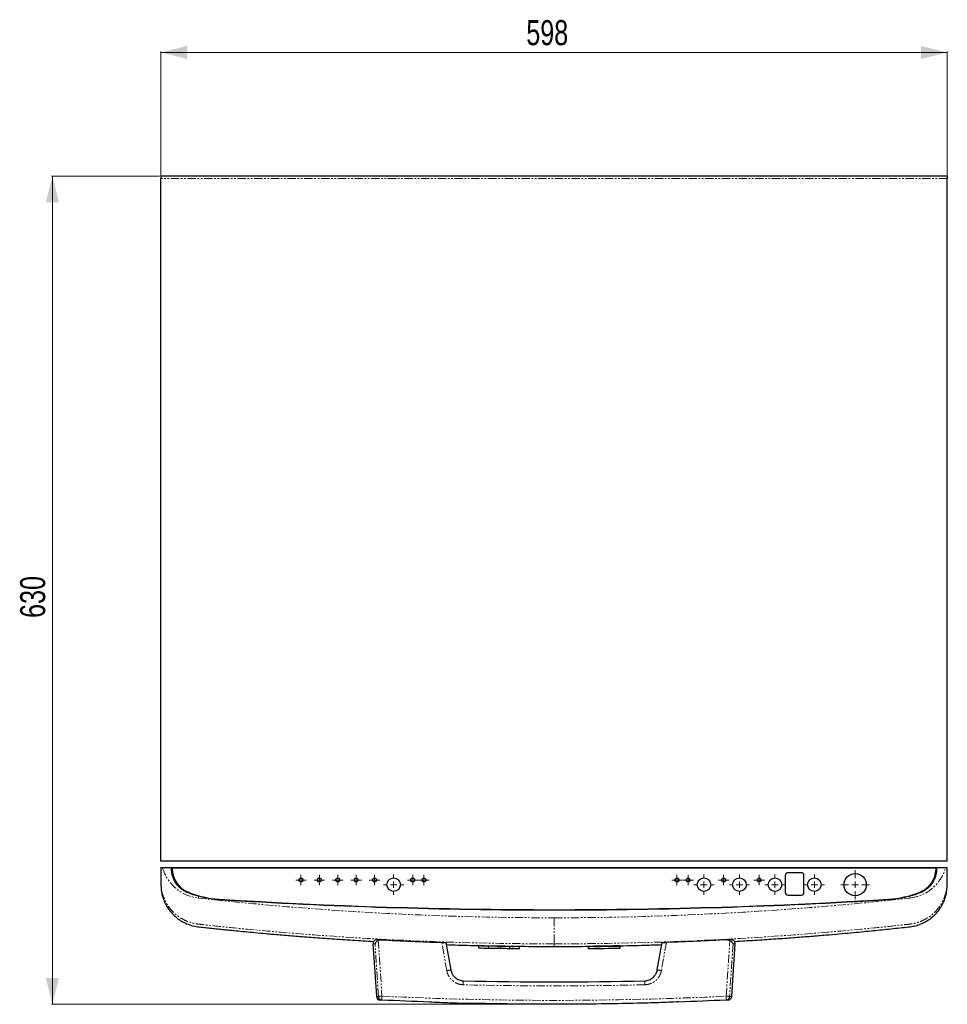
# Model space of a CAD drawing. Header units: millimetres. Extents: x 120 to 1921, y 170 to 2408.
# Tile 1 of 5: x 120 to 826, y 397 to 1146. Entities that reach past the tile are written whole.
import ezdxf

# ---------------------------------------------------------------- set-up
doc = ezdxf.new("R2010")
doc.units = ezdxf.units.MM
doc.linetypes.add('PHANTOM', pattern=[12.7, 6.35, -1.27, 1.27, -1.27, 1.27, -1.27])
doc.styles.add('SLDTEXTSTYLE0', font='TXT', dxfattribs={"width": 0.75})
doc.dimstyles.new('SLDDIMSTYLE0', dxfattribs={"dimtxt": 19.05, "dimasz": 20, "dimexe": 0, "dimexo": 0.0625, "dimgap": 4.7625, "dimtad": 1, "dimrnd": 1e-09, "dimzin": 12, "dimdsep": 46, "dimtxsty": 'SLDTEXTSTYLE0', "dimsah": 1, "dimcen": 0.09, "dimadec": 0, "dimazin": 3, "dimtfac": 1, "dimtofl": 0, "dimtmove": 0, "dimatfit": 3, "dimfxl": 1, "dimfrac": 2, "dimtolj": 1, "dimtzin": 12, "dimarcsym": 0})

# ---------------------------------------------------------------- blocks, each defined once
blk = doc.blocks.new('_D_1')
at = {"color": 7, "linetype": 'Continuous', "lineweight": 18}
for p, q in [((227.64, 1026.34), (227.64, 1121.94)), ((227.64, 1121.34), (825.64, 1121.34)), ((825.64, 1026.34), (825.64, 1121.94))]:
    blk.add_line(p, q, dxfattribs=at)
for points in [[(227.64, 1121.34), (247.64, 1116.34), (247.64, 1126.34)], [(825.64, 1121.34), (805.64, 1126.34), (805.64, 1116.34)]]:
    blk.add_solid(points, dxfattribs=at)
at = {"color": 7, "linetype": 'Continuous', "lineweight": 18, "insert": (505.53, 1145.9), "char_height": 19.05, "attachment_point": 1, "style": 'SLDTEXTSTYLE0'}
blk.add_mtext('598', dxfattribs=at)
blk = doc.blocks.new('_D_2')
at = {"color": 7, "linetype": 'Continuous', "lineweight": 18}
for p, q in [((226.64, 1027.34), (144.51, 1027.34)), ((145.11, 1027.34), (145.11, 397.34)), ((525.64, 397.34), (144.51, 397.34))]:
    blk.add_line(p, q, dxfattribs=at)
for points in [[(145.11, 1027.34), (140.11, 1007.34), (150.11, 1007.34)], [(145.11, 397.34), (150.11, 417.34), (140.11, 417.34)]]:
    blk.add_solid(points, dxfattribs=at)
at = {"color": 7, "linetype": 'Continuous', "lineweight": 18, "insert": (120.55, 691.23), "char_height": 19.05, "attachment_point": 1, "rotation": 90, "style": 'SLDTEXTSTYLE0'}
blk.add_mtext('630', dxfattribs=at)
blk = doc.blocks.new('SW_CENTERMARKSYMBOL_0')
at = {"color": 0, "linetype": 'Continuous', "lineweight": 18}
for p, q in [((0, 5), (0, 7.665)), ((-5, 0), (-7.665, 0)), ((0, 0), (-2.5, 0)), ((0, 0), (0, 2.5)), ((0, 0), (0, -2.5)), ((0, 0), (2.5, 0)), ((5, 0), (7.665, 0)), ((0, -5), (0, -7.665))]:
    blk.add_line(p, q, dxfattribs=at)
blk = doc.blocks.new('SW_CENTERMARKSYMBOL_1')
at = {"color": 0, "linetype": 'Continuous', "lineweight": 18}
for p, q in [((-2.5, 0), (-4, 0)), ((0, 0), (-2.5, 0)), ((0, 2.5), (0, 4)), ((0, 0), (0, 2.5)), ((0, 0), (0, -2.5)), ((0, 0), (2.5, 0)), ((2.5, 0), (4, 0)), ((0, -2.5), (0, -4))]:
    blk.add_line(p, q, dxfattribs=at)
blk = doc.blocks.new('SW_CENTERMARKSYMBOL_2')
at = {"color": 0, "linetype": 'Continuous', "lineweight": 18}
for p, q in [((-2.5, 0), (-4, 0)), ((0, 0), (-2.5, 0)), ((0, 2.5), (0, 4)), ((0, 0), (0, 2.5)), ((0, 0), (0, -2.5)), ((0, 0), (2.5, 0)), ((2.5, 0), (4, 0)), ((0, -2.5), (0, -4))]:
    blk.add_line(p, q, dxfattribs=at)
blk = doc.blocks.new('SW_CENTERMARKSYMBOL_3')
at = {"color": 0, "linetype": 'Continuous', "lineweight": 18}
for p, q in [((-2.5, 0), (-4, 0)), ((0, 0), (-2.5, 0)), ((0, 2.5), (0, 4)), ((0, 0), (0, 2.5)), ((0, 0), (0, -2.5)), ((0, 0), (2.5, 0)), ((2.5, 0), (4, 0)), ((0, -2.5), (0, -4))]:
    blk.add_line(p, q, dxfattribs=at)
blk = doc.blocks.new('SW_CENTERMARKSYMBOL_4')
at = {"color": 0, "linetype": 'Continuous', "lineweight": 18}
for p, q in [((-2.5, 0), (-4, 0)), ((0, 0), (-2.5, 0)), ((0, 2.5), (0, 4)), ((0, 0), (0, 2.5)), ((0, 0), (0, -2.5)), ((0, 0), (2.5, 0)), ((2.5, 0), (4, 0)), ((0, -2.5), (0, -4))]:
    blk.add_line(p, q, dxfattribs=at)
blk = doc.blocks.new('SW_CENTERMARKSYMBOL_5')
at = {"color": 0, "linetype": 'Continuous', "lineweight": 18}
for p, q in [((-2.5, 0), (-4, 0)), ((0, 0), (-2.5, 0)), ((0, 2.5), (0, 4)), ((0, 0), (0, 2.5)), ((0, 0), (0, -2.5)), ((0, 0), (2.5, 0)), ((2.5, 0), (4, 0)), ((0, -2.5), (0, -4))]:
    blk.add_line(p, q, dxfattribs=at)
blk = doc.blocks.new('SW_CENTERMARKSYMBOL_6')
at = {"color": 0, "linetype": 'Continuous', "lineweight": 18}
for p, q in [((-2.5, 0), (-4, 0)), ((0, 0), (-2.5, 0)), ((0, 2.5), (0, 4)), ((0, 0), (0, 2.5)), ((0, 0), (0, -2.5)), ((0, 0), (2.5, 0)), ((2.5, 0), (4, 0)), ((0, -2.5), (0, -4))]:
    blk.add_line(p, q, dxfattribs=at)
blk = doc.blocks.new('SW_CENTERMARKSYMBOL_7')
at = {"color": 0, "linetype": 'Continuous', "lineweight": 18}
for p, q in [((-2.5, 0), (-4, 0)), ((0, 0), (-2.5, 0)), ((0, 2.5), (0, 4)), ((0, 0), (0, 2.5)), ((0, 0), (0, -2.5)), ((0, 0), (2.5, 0)), ((2.5, 0), (4, 0)), ((0, -2.5), (0, -4))]:
    blk.add_line(p, q, dxfattribs=at)
blk = doc.blocks.new('SW_CENTERMARKSYMBOL_8')
at = {"color": 0, "linetype": 'Continuous', "lineweight": 18}
for p, q in [((0, 5), (0, 7.665)), ((-5, 0), (-7.665, 0)), ((0, 0), (-2.5, 0)), ((0, 0), (0, 2.5)), ((0, 0), (0, -2.5)), ((0, 0), (2.5, 0)), ((5, 0), (7.665, 0)), ((0, -5), (0, -7.665))]:
    blk.add_line(p, q, dxfattribs=at)
blk = doc.blocks.new('SW_CENTERMARKSYMBOL_9')
at = {"color": 0, "linetype": 'Continuous', "lineweight": 18}
for p, q in [((0, 5), (0, 7.665)), ((-5, 0), (-7.665, 0)), ((0, 0), (-2.5, 0)), ((0, 0), (0, 2.5)), ((0, 0), (0, -2.5)), ((0, 0), (2.5, 0)), ((5, 0), (7.665, 0)), ((0, -5), (0, -7.665))]:
    blk.add_line(p, q, dxfattribs=at)
blk = doc.blocks.new('SW_CENTERMARKSYMBOL_10')
at = {"color": 0, "linetype": 'Continuous', "lineweight": 18}
for p, q in [((0, 5), (0, 7.665)), ((-5, 0), (-7.665, 0)), ((0, 0), (-2.5, 0)), ((0, 0), (0, 2.5)), ((0, 0), (0, -2.5)), ((0, 0), (2.5, 0)), ((5, 0), (7.665, 0)), ((0, -5), (0, -7.665))]:
    blk.add_line(p, q, dxfattribs=at)
blk = doc.blocks.new('SW_CENTERMARKSYMBOL_11')
at = {"color": 0, "linetype": 'Continuous', "lineweight": 18}
for p, q in [((0, 5), (0, 7.665)), ((-5, 0), (-7.665, 0)), ((0, 0), (-2.5, 0)), ((0, 0), (0, 2.5)), ((0, 0), (0, -2.5)), ((0, 0), (2.5, 0)), ((5, 0), (7.665, 0)), ((0, -5), (0, -7.665))]:
    blk.add_line(p, q, dxfattribs=at)
blk = doc.blocks.new('SW_CENTERMARKSYMBOL_12')
at = {"color": 0, "linetype": 'Continuous', "lineweight": 18}
for p, q in [((0, 5), (0, 10.97)), ((-5, 0), (-10.97, 0)), ((0, 0), (-2.5, 0)), ((0, 0), (0, 2.5)), ((0, 0), (0, -2.5)), ((0, 0), (2.5, 0)), ((5, 0), (10.97, 0)), ((0, -5), (0, -10.97))]:
    blk.add_line(p, q, dxfattribs=at)
blk = doc.blocks.new('SW_CENTERMARKSYMBOL_13')
at = {"color": 0, "linetype": 'Continuous', "lineweight": 18}
for p, q in [((-2.5, 0), (-4, 0)), ((0, 0), (-2.5, 0)), ((0, 2.5), (0, 4)), ((0, 0), (0, 2.5)), ((0, 0), (0, -2.5)), ((0, 0), (2.5, 0)), ((2.5, 0), (4, 0)), ((0, -2.5), (0, -4))]:
    blk.add_line(p, q, dxfattribs=at)
blk = doc.blocks.new('SW_CENTERMARKSYMBOL_14')
at = {"color": 0, "linetype": 'Continuous', "lineweight": 18}
for p, q in [((-2.5, 0), (-4, 0)), ((0, 0), (-2.5, 0)), ((0, 2.5), (0, 4)), ((0, 0), (0, 2.5)), ((0, 0), (0, -2.5)), ((0, 0), (2.5, 0)), ((2.5, 0), (4, 0)), ((0, -2.5), (0, -4))]:
    blk.add_line(p, q, dxfattribs=at)
blk = doc.blocks.new('SW_CENTERMARKSYMBOL_15')
at = {"color": 0, "linetype": 'Continuous', "lineweight": 18}
for p, q in [((-2.5, 0), (-4, 0)), ((0, 0), (-2.5, 0)), ((0, 2.5), (0, 4)), ((0, 0), (0, 2.5)), ((0, 0), (0, -2.5)), ((0, 0), (2.5, 0)), ((2.5, 0), (4, 0)), ((0, -2.5), (0, -4))]:
    blk.add_line(p, q, dxfattribs=at)
blk = doc.blocks.new('SW_CENTERMARKSYMBOL_16')
at = {"color": 0, "linetype": 'Continuous', "lineweight": 18}
for p, q in [((-2.5, 0), (-4, 0)), ((0, 0), (-2.5, 0)), ((0, 2.5), (0, 4)), ((0, 0), (0, 2.5)), ((0, 0), (0, -2.5)), ((0, 0), (2.5, 0)), ((2.5, 0), (4, 0)), ((0, -2.5), (0, -4))]:
    blk.add_line(p, q, dxfattribs=at)

msp = doc.modelspace()

# ---------------------------------------------------------------- linework, layer by layer
at = {"color": 7, "linetype": 'Continuous', "lineweight": 25}
for p, q in [((825.639, 1027.343), (227.639, 1027.343)), ((227.639, 1027.343), (227.639, 1025.343)), ((825.639, 1027.343), (825.639, 1025.343)), ((227.639, 506.339), (227.639, 1025.343)), ((825.639, 506.339), (825.639, 1025.343)), ((825.639, 506.339), (227.639, 506.339)), ((235.657, 500.339), (235.639, 501.339)), ((235.639, 501.339), (817.639, 501.339)), ((236.128, 500.859), (236.137, 500.348)), ((817.151, 500.859), (236.128, 500.859)), ((702.539, 495.439), (702.539, 482.339)), ((714.739, 497.439), (704.539, 497.439)), ((716.739, 482.339), (716.739, 495.439)), ((817.142, 500.348), (817.151, 500.859)), ((817.639, 501.339), (817.622, 500.339)), ((704.539, 480.339), (714.739, 480.339)), ((388.93, 443.403), (391.509, 403.414)), ((444.434, 444.279), (448.099, 423.493)), ((473.336, 441.762), (473.336, 441.897)), ((605.179, 423.493), (608.844, 444.279)), ((661.77, 403.413), (664.349, 443.402)), ((469.365, 440.002), (469.365, 441.802)), ((500.336, 439.657), (500.336, 441.457)), ((552.865, 439.471), (552.865, 441.271)), ((556.799, 441.39), (556.784, 441.346)), ((556.825, 441.469), (556.81, 441.423)), ((576.783, 441.67), (576.774, 441.644)), ((576.783, 439.87), (576.774, 439.843)), ((576.783, 439.87), (576.783, 441.67)), ((576.809, 441.748), (576.8, 441.72)), ((576.809, 439.947), (576.8, 439.92)), ((576.809, 439.947), (576.809, 441.748)), ((576.836, 441.829), (576.826, 441.8)), ((576.836, 440.028), (576.826, 439.999)), ((576.836, 440.028), (576.836, 441.829)), ((478.396, 397.778), (478.396, 397.778)), ((574.882, 397.778), (574.882, 397.778))]:
    msp.add_line(p, q, dxfattribs=at)
at = {"color": 250, "linetype": 'PHANTOM', "lineweight": 18}
for p, q in [((825.639, 1025.343), (227.639, 1025.343)), ((256.1, 479.49), (256.1, 478.163)), ((797.178, 479.49), (797.178, 478.163)), ((393.134, 403.357), (390.482, 443.349)), ((392.926, 446.055), (395.741, 403.538)), ((445.024, 422.972), (441.242, 444.389)), ((612.036, 444.389), (608.254, 422.972)), ((657.537, 403.538), (660.352, 446.055)), ((662.797, 443.349), (660.144, 403.357)), ((469.539, 439.997), (469.539, 441.797)), ((476.68, 439.84), (476.68, 441.641)), ((476.841, 439.838), (476.841, 441.638)), ((483.858, 439.832), (483.858, 441.632)), ((485.867, 439.797), (485.867, 441.598)), ((492.797, 439.565), (492.797, 441.365)), ((492.957, 439.562), (492.957, 441.362)), ((500.099, 439.474), (500.099, 441.274)), ((500.274, 439.474), (500.274, 441.274)), ((553.038, 439.472), (553.038, 441.272)), ((556.799, 441.345), (556.799, 441.39)), ((556.825, 441.422), (556.825, 441.469)), ((576.599, 439.838), (576.599, 441.639)), ((576.625, 441.669), (576.625, 441.715)), ((576.652, 441.746), (576.652, 441.795)), ((576.774, 439.843), (576.774, 441.644)), ((576.8, 439.92), (576.8, 441.72)), ((576.826, 439.999), (576.826, 441.8))]:
    msp.add_line(p, q, dxfattribs=at)
at = {"color": 7, "linetype": 'Continuous', "lineweight": 25}
for centre, radius in [((755.639, 488.339), 8.47), ((334.139, 491.889), 1.5), ((348.139, 491.889), 1.5), ((362.139, 491.889), 1.5), ((376.139, 491.889), 1.5), ((390.139, 491.889), 1.5), ((404.639, 488.339), 5.165), ((419.139, 491.889), 1.5), ((427.639, 491.889), 1.5), ((620.139, 491.839), 1.5), ((628.639, 491.839), 1.5), ((640.639, 488.339), 5.165), ((655.639, 491.839), 1.5), ((667.639, 488.339), 5.165), ((682.639, 491.839), 1.5), ((694.639, 488.339), 5.165), ((724.639, 488.339), 5.165)]:
    msp.add_circle(centre, radius, dxfattribs=at)
at = {"color": 250, "linetype": 'PHANTOM', "lineweight": 18}
for centre, radius, start, end in [((259.638, 509.967), 32, 195.641724, 263.65298), ((793.64, 509.967), 32, 276.34702, 344.358276), ((526.639, 2910.372), 2447.208, 263.65298, 270), ((526.639, 2910.372), 2447.208, 270, 276.34702), ((465.474, 311.601), 113.233, 98.826715, 100.404811), ((587.804, 311.601), 113.233, 79.595189, 81.173285), ((479.687, 412.413), 22.178, 172.693367, 180.46101), ((573.574, 412.412), 22.195, 359.541976, 7.303647), ((416.491, 85.091), 319.122, 93.728058, 94.197176), ((396.016, 403.414), 2.882, 181.132621, 265.460473), ((407.448, 402.221), 11.781, 173.583926, 188.198344), ((645.83, 402.221), 11.781, 351.801656, 6.416074), ((657.263, 403.414), 2.882, 274.539527, 358.867379), ((636.788, 85.091), 319.122, 85.802824, 86.271942)]:
    msp.add_arc(centre, radius, start, end, dxfattribs=at)
at = {"color": 7, "linetype": 'Continuous', "lineweight": 25}
for centre, radius, start, end in [((255.654, 500.688), 19.52, 181, 248.589098), ((704.539, 495.439), 2, 90, 180), ((714.739, 495.439), 2, 0, 90), ((797.625, 500.688), 19.52, 291.410902, 359), ((276.827, 554.685), 77.52, 248.589098, 266.402023), ((704.539, 482.339), 2, 180, 270), ((714.739, 482.339), 2, 270, 0), ((776.452, 554.685), 77.52, 273.597977, 291.410902), ((526.639, 4527.58), 4058.26, 266.402023, 273.597977), ((394.502, 403.608), 3, 183.718797, 267.158869), ((658.776, 403.608), 3, 272.841131, 356.267532)]:
    msp.add_arc(centre, radius, start, end, dxfattribs=at)
for points, knots in [([(227.539, 501.339), (227.539, 501.339), (227.547, 501.339), (227.574, 501.339), (227.585, 501.339), (227.613, 501.339), (227.623, 501.339), (227.643, 501.339), (227.654, 501.339), (227.713, 501.339), (227.758, 501.339), (227.882, 501.339), (227.933, 501.339), (228.059, 501.339), (228.135, 501.339), (228.307, 501.339), (228.405, 501.339), (228.609, 501.339), (228.716, 501.339), (228.823, 501.339)], [0, 0, 0, 0, 0.5, 0.5, 0.75, 0.75, 0.875, 0.875, 0.90625, 0.90625, 0.9375, 0.9375, 0.953125, 0.953125, 0.96875, 0.96875, 0.984375, 0.984375, 1, 1, 1, 1]), ([(227.539, 501.339), (227.539, 500.968), (227.539, 500.227), (227.539, 499.608), (227.539, 499.317), (227.539, 499.366), (227.539, 499.377)], [0, 0, 0, 0, 0.3036959, 0.6073957, 0.9110916, 1, 1, 1, 1]), ([(227.539, 499.339), (227.567, 497.191), (227.619, 493.219), (227.557, 487.706), (227.912, 483.372), (228.618, 480.14), (229.339, 477.766), (230.026, 475.973), (230.618, 474.642), (231.105, 473.644), (231.627, 472.656), (232.253, 471.571), (232.996, 470.398), (233.869, 469.149), (235.118, 467.538), (236.868, 465.588), (239.222, 463.428), (241.894, 461.443), (245.316, 459.419), (249.485, 457.652), (254.359, 456.458), (259.202, 456.014), (263.961, 455.471), (268.725, 454.968), (273.493, 454.466), (278.863, 453.913), (284.886, 453.306), (291.825, 452.627), (299.365, 451.911), (308.271, 451.095), (318.668, 450.183), (330.659, 449.188), (343.816, 448.165), (358.14, 447.133), (373.465, 446.115), (384.02, 445.504), (389.408, 445.192)], [0, 0, 0, 0, 0.0336261, 0.06216039, 0.08628341, 0.10147009, 0.11384632, 0.12508603, 0.13150664, 0.1366345, 0.14246169, 0.14899355, 0.1562336, 0.1641826, 0.1728376, 0.18812931, 0.20513423, 0.22274294, 0.24012954, 0.26725201, 0.29327963, 0.31831055, 0.34328043, 0.36827053, 0.3932808, 0.41831119, 0.45276075, 0.48803362, 0.52742437, 0.57129911, 0.62799873, 0.69077139, 0.75961754, 0.83453726, 0.91553012, 1, 1, 1, 1]), ([(228.823, 501.339), (229.959, 501.339), (231.095, 501.339), (233.367, 501.339), (234.503, 501.339), (235.639, 501.339)], [0, 0, 0, 0, 0.5, 0.5, 1, 1, 1, 1]), ([(248.353, 482.069), (247.43, 482.43), (246.545, 482.856), (244.849, 483.829), (244.038, 484.377), (242.878, 485.293), (242.499, 485.615), (241.772, 486.282), (241.423, 486.627), (240.416, 487.697), (239.8, 488.456), (238.96, 489.663), (238.693, 490.077), (238.189, 490.929), (237.953, 491.364), (237.298, 492.685), (236.93, 493.591), (236.477, 494.987), (236.343, 495.458), (236.11, 496.414), (236.01, 496.899), (235.764, 498.364), (235.674, 499.348), (235.657, 500.339)], [0, 0, 0, 0, 0.125, 0.125, 0.25, 0.25, 0.3125, 0.3125, 0.375, 0.375, 0.5, 0.5, 0.5625, 0.5625, 0.625, 0.625, 0.75, 0.75, 0.8125, 0.8125, 0.875, 0.875, 1, 1, 1, 1]), ([(663.87, 445.205), (666.53, 445.351), (674.119, 445.768), (686.305, 446.543), (700.105, 447.482), (712.922, 448.429), (724.76, 449.363), (735.619, 450.271), (745.426, 451.133), (754.2, 451.938), (761.996, 452.679), (769.172, 453.384), (776.035, 454.078), (782.85, 454.782), (789.655, 455.522), (795.529, 456.121), (800.523, 456.783), (804.567, 457.97), (808.207, 459.563), (811.384, 461.443), (814.057, 463.428), (816.41, 465.588), (818.543, 467.964), (820.333, 470.404), (821.751, 472.786), (822.659, 474.62), (823.342, 476.204), (823.974, 477.88), (824.66, 480.14), (825.367, 483.372), (825.721, 487.706), (825.659, 493.219), (825.711, 497.191), (825.739, 499.339)], [0, 0, 0, 0, 0.04169659, 0.11895491, 0.19111054, 0.25816288, 0.32011173, 0.37695722, 0.42869972, 0.47419293, 0.51484597, 0.55126612, 0.58705235, 0.62279759, 0.6585017, 0.69416456, 0.71525592, 0.73720379, 0.7598821, 0.77726863, 0.79487727, 0.81188212, 0.82717377, 0.84477766, 0.85916235, 0.87051035, 0.87677519, 0.88615414, 0.89853031, 0.91371694, 0.93783986, 0.96637403, 1, 1, 1, 1]), ([(817.622, 500.339), (817.604, 499.348), (817.514, 498.37), (817.193, 496.442), (816.963, 495.491), (816.509, 494.084), (816.339, 493.617), (815.968, 492.703), (815.766, 492.255), (815.115, 490.938), (814.618, 490.096), (813.78, 488.887), (813.485, 488.494), (812.862, 487.724), (812.537, 487.351), (811.527, 486.277), (810.807, 485.615), (809.656, 484.704), (809.261, 484.414), (808.447, 483.862), (808.027, 483.599), (806.739, 482.858), (805.849, 482.43), (804.926, 482.069)], [0, 0, 0, 0, 0.125, 0.125, 0.25, 0.25, 0.3125, 0.3125, 0.375, 0.375, 0.5, 0.5, 0.5625, 0.5625, 0.625, 0.625, 0.75, 0.75, 0.8125, 0.8125, 0.875, 0.875, 1, 1, 1, 1]), ([(817.639, 501.339), (818.775, 501.339), (819.911, 501.339), (822.184, 501.339), (823.32, 501.339), (824.455, 501.339)], [0, 0, 0, 0, 0.5, 0.5, 1, 1, 1, 1]), ([(824.455, 501.339), (824.564, 501.339), (824.67, 501.339), (824.877, 501.339), (824.974, 501.339), (825.149, 501.339), (825.225, 501.339), (825.351, 501.339), (825.402, 501.339), (825.524, 501.339), (825.57, 501.339), (825.626, 501.339), (825.636, 501.339), (825.656, 501.339), (825.666, 501.339), (825.693, 501.339), (825.705, 501.339), (825.732, 501.339), (825.739, 501.339), (825.739, 501.339)], [0, 0, 0, 0, 0.015625, 0.015625, 0.03125, 0.03125, 0.046875, 0.046875, 0.0625, 0.0625, 0.09375, 0.09375, 0.125, 0.125, 0.25, 0.25, 0.5, 0.5, 1, 1, 1, 1]), ([(825.739, 499.377), (825.739, 499.382), (825.739, 499.394), (825.739, 499.957), (825.739, 500.879), (825.739, 501.339)], [0, 0, 0, 0, 0.2147886, 0.6073901, 1, 1, 1, 1]), ([(392.149, 446.597), (392.126, 446.598), (392.096, 446.6), (392.09, 446.6), (392.085, 446.6), (392.083, 446.6), (392.075, 446.601), (392.066, 446.601), (392.046, 446.602), (391.973, 446.605), (391.829, 446.605), (391.539, 446.587), (391.006, 446.49), (390.331, 446.194), (389.678, 445.648), (389.202, 444.952), (388.922, 444.174), (388.947, 443.64), (388.958, 443.409)], [0, 0, 0, 0, 0.14788081, 0.19816208, 0.21366581, 0.22350131, 0.22684916, 0.22864778, 0.23083275, 0.2369613, 0.26208579, 0.29729197, 0.3696916, 0.5104307, 0.6300853, 0.75584247, 0.89456127, 1, 1, 1, 1]), ([(392.926, 446.055), (392.602, 445.893), (392.31, 445.702), (391.907, 445.384), (391.78, 445.273), (391.544, 445.048), (391.434, 444.933), (391.127, 444.581), (390.951, 444.335), (390.739, 443.967), (390.676, 443.844), (390.567, 443.597), (390.52, 443.471), (390.482, 443.349)], [0, 0, 0, 0, 0.25, 0.25, 0.375, 0.375, 0.5, 0.5, 0.75, 0.75, 0.875, 0.875, 1, 1, 1, 1]), ([(392.149, 446.597), (392.148, 446.597), (392.133, 446.598), (392.683, 446.567), (393.634, 446.515), (394.549, 446.466), (394.893, 446.447)], [0, 0, 0, 0, 0.0094768, 0.39019533, 0.77091348, 1, 1, 1, 1]), ([(394.893, 446.447), (394.553, 446.466), (394.218, 446.443), (393.559, 446.316), (393.232, 446.208), (392.926, 446.055)], [0, 0, 0, 0, 0.5, 0.5, 1, 1, 1, 1]), ([(441.242, 444.389), (441.448, 444.382), (441.65, 444.375), (442.051, 444.361), (442.251, 444.354), (442.634, 444.341), (442.816, 444.334), (443.163, 444.322), (443.329, 444.317), (443.626, 444.307), (443.761, 444.302), (443.999, 444.294), (444.101, 444.291), (444.264, 444.285), (444.328, 444.283), (444.413, 444.28), (444.434, 444.279), (444.434, 444.279)], [0, 0, 0, 0, 0.125, 0.125, 0.25, 0.25, 0.375, 0.375, 0.5, 0.5, 0.625, 0.625, 0.75, 0.75, 0.875, 0.875, 1, 1, 1, 1]), ([(444.71, 442.716), (450.734, 442.525), (463.526, 442.119), (483.416, 441.696), (504.702, 441.396), (519.219, 441.358), (526.639, 441.339)], [0, 0, 0, 0, 0.2206453, 0.4685493, 0.7283397, 1, 1, 1, 1]), ([(469.427, 441.985), (469.427, 441.985), (469.445, 441.985), (469.51, 441.984), (469.555, 441.983), (469.601, 441.982)], [0, 0, 0, 0, 0.5, 0.5, 1, 1, 1, 1]), ([(473.162, 441.902), (473.208, 441.901), (473.254, 441.9), (473.318, 441.898), (473.336, 441.897), (473.336, 441.897)], [0, 0, 0, 0, 0.5, 0.5, 1, 1, 1, 1]), ([(526.639, 441.339), (534.718, 441.362), (550.49, 441.406), (573.566, 441.763), (592.799, 442.197), (604.336, 442.588), (608.572, 442.732)], [0, 0, 0, 0, 0.295756, 0.57738452, 0.84486482, 1, 1, 1, 1]), ([(608.844, 444.279), (608.844, 444.279), (608.866, 444.28), (608.949, 444.283), (609.013, 444.285), (609.177, 444.291), (609.277, 444.294), (609.514, 444.302), (609.651, 444.307), (609.948, 444.317), (610.111, 444.322), (610.461, 444.334), (610.644, 444.341), (611.025, 444.354), (611.225, 444.361), (611.628, 444.375), (611.831, 444.382), (612.036, 444.389)], [0, 0, 0, 0, 0.125, 0.125, 0.25, 0.25, 0.375, 0.375, 0.5, 0.5, 0.625, 0.625, 0.75, 0.75, 0.875, 0.875, 1, 1, 1, 1]), ([(658.385, 446.447), (658.729, 446.466), (659.635, 446.515), (660.601, 446.568), (661.149, 446.598), (661.129, 446.597), (661.128, 446.597)], [0, 0, 0, 0, 0.2237792, 0.59039441, 0.96761202, 1, 1, 1, 1]), ([(660.352, 446.055), (660.047, 446.208), (659.729, 446.313), (659.232, 446.41), (659.063, 446.432), (658.724, 446.455), (658.555, 446.456), (658.385, 446.447)], [0, 0, 0, 0, 0.5, 0.5, 0.75, 0.75, 1, 1, 1, 1]), ([(660.352, 446.055), (660.676, 445.893), (660.969, 445.702), (661.372, 445.384), (661.499, 445.273), (661.735, 445.048), (661.844, 444.933), (662.152, 444.581), (662.327, 444.335), (662.539, 443.967), (662.602, 443.844), (662.711, 443.597), (662.759, 443.471), (662.797, 443.349)], [0, 0, 0, 0, 0.25, 0.25, 0.375, 0.375, 0.5, 0.5, 0.75, 0.75, 0.875, 0.875, 1, 1, 1, 1]), ([(664.318, 443.4), (664.333, 443.491), (664.401, 443.907), (664.22, 444.606), (663.836, 445.351), (663.347, 445.879), (662.84, 446.232), (662.358, 446.446), (661.939, 446.555), (661.612, 446.598), (661.388, 446.606), (661.267, 446.604), (661.219, 446.601), (661.209, 446.601), (661.203, 446.601), (661.198, 446.6), (661.194, 446.6), (661.188, 446.6), (661.189, 446.6), (661.148, 446.598), (661.128, 446.597)], [0, 0, 0, 0, 0.0433062, 0.1997607, 0.3288674, 0.4401857, 0.5372713, 0.6205612, 0.6892566, 0.7418695, 0.7770919, 0.795492, 0.7988667, 0.8006567, 0.8022385, 0.8045775, 0.8093222, 0.8237625, 0.9139199, 1, 1, 1, 1]), ([(469.539, 441.797), (469.492, 441.798), (469.447, 441.799), (469.382, 441.801), (469.365, 441.802), (469.365, 441.802)], [0, 0, 0, 0, 0.5, 0.5, 1, 1, 1, 1]), ([(469.539, 439.997), (469.492, 439.998), (469.447, 439.999), (469.382, 440.001), (469.365, 440.002), (469.365, 440.002)], [0, 0, 0, 0, 0.5, 0.5, 1, 1, 1, 1]), ([(473.292, 441.766), (473.291, 441.764), (473.379, 441.76), (473.694, 441.75), (473.919, 441.744), (474.407, 441.733), (474.669, 441.728), (475.11, 441.72), (475.288, 441.718), (475.386, 441.718)], [0, 0, 0, 0, 0.25, 0.25, 0.5, 0.5, 0.75, 0.75, 1, 1, 1, 1]), ([(485.867, 441.598), (485.784, 441.601), (485.643, 441.604), (485.289, 441.612), (485.077, 441.616), (484.651, 441.624), (484.439, 441.627), (484.084, 441.631), (483.942, 441.632), (483.858, 441.632)], [0, 0, 0, 0, 0.25, 0.25, 0.5, 0.5, 0.75, 0.75, 1, 1, 1, 1]), ([(485.867, 439.797), (485.784, 439.8), (485.643, 439.804), (485.289, 439.812), (485.077, 439.816), (484.651, 439.823), (484.439, 439.826), (484.084, 439.831), (483.942, 439.832), (483.858, 439.832)], [0, 0, 0, 0, 0.25, 0.25, 0.5, 0.5, 0.75, 0.75, 1, 1, 1, 1]), ([(494.286, 441.394), (494.383, 441.391), (494.561, 441.388), (495.002, 441.38), (495.262, 441.376), (495.751, 441.371), (495.977, 441.369), (496.293, 441.368), (496.382, 441.369), (496.383, 441.371)], [0, 0, 0, 0, 0.25, 0.25, 0.5, 0.5, 0.75, 0.75, 1, 1, 1, 1]), ([(496.427, 441.502), (496.427, 441.503), (496.445, 441.503), (496.51, 441.503), (496.555, 441.502), (496.601, 441.502)], [0, 0, 0, 0, 0.5, 0.5, 1, 1, 1, 1]), ([(500.274, 441.274), (500.274, 441.273), (500.256, 441.273), (500.191, 441.274), (500.145, 441.274), (500.099, 441.274)], [0, 0, 0, 0, 0.5, 0.5, 1, 1, 1, 1]), ([(500.274, 439.474), (500.274, 439.473), (500.256, 439.473), (500.191, 439.473), (500.145, 439.474), (500.099, 439.474)], [0, 0, 0, 0, 0.5, 0.5, 1, 1, 1, 1]), ([(500.162, 441.46), (500.208, 441.46), (500.254, 441.459), (500.318, 441.458), (500.336, 441.457), (500.336, 441.457)], [0, 0, 0, 0, 0.5, 0.5, 1, 1, 1, 1]), ([(553.038, 441.272), (552.992, 441.271), (552.947, 441.271), (552.882, 441.271), (552.864, 441.271), (552.865, 441.271)], [0, 0, 0, 0, 0.5, 0.5, 1, 1, 1, 1]), ([(553.038, 439.472), (552.992, 439.471), (552.947, 439.471), (552.882, 439.471), (552.864, 439.471), (552.865, 439.471)], [0, 0, 0, 0, 0.5, 0.5, 1, 1, 1, 1]), ([(552.927, 441.456), (552.927, 441.456), (552.945, 441.457), (553.009, 441.458), (553.055, 441.459), (553.101, 441.459)], [0, 0, 0, 0, 0.5, 0.5, 1, 1, 1, 1]), ([(556.784, 441.346), (556.784, 441.345), (556.801, 441.345), (556.866, 441.345), (556.911, 441.346), (556.958, 441.346)], [0, 0, 0, 0, 0.5, 0.5, 1, 1, 1, 1]), ([(556.974, 441.393), (556.928, 441.392), (556.882, 441.392), (556.817, 441.39), (556.799, 441.39), (556.799, 441.39)], [0, 0, 0, 0, 0.5, 0.5, 1, 1, 1, 1]), ([(556.81, 441.423), (556.81, 441.423), (556.828, 441.422), (556.892, 441.423), (556.938, 441.423), (556.984, 441.424)], [0, 0, 0, 0, 0.5, 0.5, 1, 1, 1, 1]), ([(557, 441.472), (556.954, 441.472), (556.908, 441.471), (556.843, 441.47), (556.825, 441.469), (556.825, 441.469)], [0, 0, 0, 0, 0.5, 0.5, 1, 1, 1, 1]), ([(576.774, 441.644), (576.773, 441.643), (576.755, 441.643), (576.691, 441.641), (576.645, 441.64), (576.599, 441.639)], [0, 0, 0, 0, 0.5, 0.5, 1, 1, 1, 1]), ([(576.774, 439.843), (576.773, 439.843), (576.755, 439.842), (576.691, 439.84), (576.645, 439.839), (576.599, 439.838)], [0, 0, 0, 0, 0.5, 0.5, 1, 1, 1, 1]), ([(576.609, 441.668), (576.655, 441.669), (576.701, 441.67), (576.765, 441.671), (576.783, 441.671), (576.783, 441.67)], [0, 0, 0, 0, 0.5, 0.5, 1, 1, 1, 1]), ([(576.8, 441.72), (576.8, 441.72), (576.782, 441.719), (576.717, 441.717), (576.671, 441.716), (576.625, 441.715)], [0, 0, 0, 0, 0.5, 0.5, 1, 1, 1, 1]), ([(576.636, 441.746), (576.682, 441.747), (576.727, 441.747), (576.792, 441.748), (576.809, 441.748), (576.809, 441.748)], [0, 0, 0, 0, 0.5, 0.5, 1, 1, 1, 1]), ([(576.826, 441.8), (576.826, 441.799), (576.808, 441.798), (576.743, 441.797), (576.698, 441.796), (576.652, 441.795)], [0, 0, 0, 0, 0.5, 0.5, 1, 1, 1, 1]), ([(576.662, 441.827), (576.708, 441.828), (576.753, 441.828), (576.818, 441.829), (576.836, 441.829), (576.836, 441.829)], [0, 0, 0, 0, 0.5, 0.5, 1, 1, 1, 1]), ([(576.8, 439.92), (576.798, 439.919), (576.797, 439.919), (576.785, 439.919), (576.783, 439.919)], [0, 0, 0, 0, 0.777844, 1, 1, 1, 1]), ([(576.826, 439.999), (576.825, 439.999), (576.823, 439.999), (576.812, 439.998), (576.809, 439.998)], [0, 0, 0, 0, 0.7778487, 1, 1, 1, 1]), ([(448.099, 423.493), (448.199, 422.925), (448.347, 422.374), (448.732, 421.306), (448.969, 420.788), (449.396, 420.038), (449.549, 419.794), (449.873, 419.323), (450.044, 419.096), (450.586, 418.437), (450.984, 418.029), (451.856, 417.278), (452.321, 416.943), (453.296, 416.359), (453.808, 416.108), (454.883, 415.694), (455.432, 415.535), (456.546, 415.312), (457.113, 415.248), (457.689, 415.233)], [0, 0, 0, 0, 0.125, 0.125, 0.25, 0.25, 0.3125, 0.3125, 0.375, 0.375, 0.5, 0.5, 0.625, 0.625, 0.75, 0.75, 0.875, 0.875, 1, 1, 1, 1]), ([(595.589, 415.233), (596.166, 415.248), (596.732, 415.312), (597.847, 415.535), (598.396, 415.694), (599.47, 416.108), (599.982, 416.359), (600.957, 416.943), (601.422, 417.278), (602.294, 418.029), (602.692, 418.437), (603.234, 419.096), (603.406, 419.323), (603.73, 419.794), (603.883, 420.038), (604.309, 420.788), (604.547, 421.306), (604.932, 422.374), (605.079, 422.925), (605.179, 423.493)], [0, 0, 0, 0, 0.125, 0.125, 0.25, 0.25, 0.375, 0.375, 0.5, 0.5, 0.625, 0.625, 0.6875, 0.6875, 0.75, 0.75, 0.875, 0.875, 1, 1, 1, 1]), ([(395.788, 400.541), (395.554, 400.553), (395.35, 400.563), (394.998, 400.58), (394.85, 400.587), (394.492, 400.605), (394.365, 400.611), (394.355, 400.612)], [0, 0, 0, 0, 0.25, 0.25, 0.5, 0.5, 1, 1, 1, 1]), ([(431.639, 399.287), (436.839, 398.995), (442.041, 398.763), (452.448, 398.379), (457.653, 398.227), (462.859, 398.103)], [0, 0, 0, 0, 0.5, 0.5, 1, 1, 1, 1]), ([(431.639, 399.029), (431.639, 399.029), (431.639, 399.05), (431.639, 399.137), (431.639, 399.202), (431.639, 399.287)], [0, 0, 0, 0, 0.5, 0.5, 1, 1, 1, 1]), ([(590.419, 398.103), (569.176, 397.597), (547.916, 397.343), (505.362, 397.343), (484.102, 397.597), (462.859, 398.103)], [0, 0, 0, 0, 0.5, 0.5, 1, 1, 1, 1]), ([(621.639, 399.287), (616.44, 398.995), (611.237, 398.763), (600.83, 398.379), (595.625, 398.227), (590.419, 398.103)], [0, 0, 0, 0, 0.5, 0.5, 1, 1, 1, 1]), ([(621.639, 399.029), (621.639, 399.029), (621.639, 399.05), (621.639, 399.137), (621.639, 399.202), (621.639, 399.287)], [0, 0, 0, 0, 0.5, 0.5, 1, 1, 1, 1]), ([(658.924, 400.612), (658.913, 400.611), (658.786, 400.605), (658.308, 400.582), (657.958, 400.564), (657.491, 400.541)], [0, 0, 0, 0, 0.5, 0.5, 1, 1, 1, 1])]:
    msp.add_open_spline(points, degree=3, knots=knots, dxfattribs=at)
at = {"color": 250, "linetype": 'PHANTOM', "lineweight": 18}
for points, knots in [([(526.639, 443.339), (472.489, 443.339), (418.289, 445.138), (337.183, 450.533), (310.18, 452.781), (276.494, 456.148), (268.077, 457.024), (259.245, 457.991), (257.143, 458.223), (256.302, 458.317), (255.882, 458.361), (254.614, 458.528), (253.761, 458.675), (251.19, 459.229), (249.46, 459.749), (246.048, 461.114), (244.367, 461.958), (241.142, 463.961), (239.599, 465.12), (236.735, 467.711), (235.415, 469.144), (233.063, 472.212), (232.032, 473.848), (230.295, 477.235), (229.589, 478.987), (228.506, 482.515), (228.128, 484.291), (227.789, 486.915), (227.714, 487.783), (227.653, 489.069), (227.642, 489.494), (227.635, 490.34), (227.602, 494.148), (227.569, 497.955), (227.539, 501.339)], [0, 0, 0, 0, 0.5, 0.5, 0.75, 0.75, 0.8125, 0.828125, 0.8320313, 0.8320313, 0.8359375, 0.8359375, 0.84375, 0.84375, 0.859375, 0.859375, 0.875, 0.875, 0.890625, 0.890625, 0.90625, 0.90625, 0.921875, 0.921875, 0.9375, 0.9375, 0.953125, 0.953125, 0.9609375, 0.9609375, 0.9648438, 0.9648438, 0.96875, 1, 1, 1, 1]), ([(526.639, 443.339), (580.79, 443.339), (634.99, 445.138), (716.096, 450.533), (743.099, 452.781), (776.784, 456.148), (785.201, 457.024), (794.033, 457.991), (796.136, 458.223), (796.977, 458.317), (797.396, 458.361), (798.664, 458.528), (799.518, 458.675), (802.089, 459.229), (803.819, 459.749), (807.23, 461.114), (808.912, 461.958), (812.137, 463.961), (813.68, 465.12), (816.544, 467.711), (817.864, 469.144), (820.215, 472.212), (821.246, 473.848), (822.983, 477.235), (823.689, 478.987), (824.773, 482.515), (825.15, 484.291), (825.489, 486.915), (825.565, 487.783), (825.625, 489.069), (825.636, 489.494), (825.643, 490.34), (825.677, 494.148), (825.71, 497.955), (825.739, 501.339)], [0, 0, 0, 0, 0.5, 0.5, 0.75, 0.75, 0.8125, 0.828125, 0.8320313, 0.8320313, 0.8359375, 0.8359375, 0.84375, 0.84375, 0.859375, 0.859375, 0.875, 0.875, 0.890625, 0.890625, 0.90625, 0.90625, 0.921875, 0.921875, 0.9375, 0.9375, 0.953125, 0.953125, 0.9609375, 0.9609375, 0.9648438, 0.9648438, 0.96875, 1, 1, 1, 1]), ([(526.639, 463.163), (526.639, 461.857), (526.639, 459.426), (526.639, 456.964), (526.639, 455.606), (526.639, 453.965), (526.639, 451.643), (526.639, 449.834), (526.639, 448.754), (526.639, 447.511), (526.639, 445.984), (526.639, 445.109), (526.639, 444.678), (526.639, 444.166), (526.639, 443.539), (526.639, 443.351), (526.639, 443.339)], [0, 0, 0, 0, 0.14, 0.25, 0.25, 0.28, 0.42, 0.5, 0.5, 0.56, 0.67, 0.75, 0.75, 0.78, 0.89, 1, 1, 1, 1]), ([(390.482, 443.349), (390.13, 443.363), (389.42, 443.391), (388.94, 443.411), (388.995, 443.409), (389.013, 443.408)], [0, 0, 0, 0, 0.3925967, 0.7930567, 1, 1, 1, 1]), ([(526.639, 441.445), (526.639, 441.412), (526.639, 441.258), (526.639, 441.848), (526.639, 442.842), (526.639, 443.339)], [0, 0, 0, 0, 0.1199984, 0.5600003, 1, 1, 1, 1]), ([(664.261, 443.408), (664.281, 443.409), (664.341, 443.411), (663.863, 443.392), (663.154, 443.363), (662.797, 443.349)], [0, 0, 0, 0, 0.2069337, 0.5995352, 1, 1, 1, 1]), ([(457.51, 412.234), (456.76, 412.254), (456.023, 412.337), (454.572, 412.626), (453.858, 412.832), (452.459, 413.371), (451.793, 413.697), (450.523, 414.456), (449.918, 414.891), (448.782, 415.867), (448.264, 416.398), (447.558, 417.254), (447.335, 417.549), (446.913, 418.161), (446.713, 418.479), (446.158, 419.454), (445.848, 420.127), (445.347, 421.517), (445.155, 422.233), (445.024, 422.972)], [0, 0, 0, 0, 0.125, 0.125, 0.25, 0.25, 0.375, 0.375, 0.5, 0.5, 0.625, 0.625, 0.6875, 0.6875, 0.75, 0.75, 0.875, 0.875, 1, 1, 1, 1]), ([(608.254, 422.972), (608.124, 422.233), (607.931, 421.517), (607.43, 420.127), (607.121, 419.454), (606.565, 418.479), (606.366, 418.161), (605.943, 417.549), (605.72, 417.254), (605.014, 416.398), (604.496, 415.867), (603.36, 414.891), (602.755, 414.456), (601.486, 413.697), (600.819, 413.371), (599.421, 412.832), (598.706, 412.626), (597.256, 412.337), (596.518, 412.254), (595.769, 412.234)], [0, 0, 0, 0, 0.125, 0.125, 0.25, 0.25, 0.3125, 0.3125, 0.375, 0.375, 0.5, 0.5, 0.625, 0.625, 0.75, 0.75, 0.875, 0.875, 1, 1, 1, 1]), ([(391.525, 403.415), (391.519, 403.415), (391.397, 403.419), (391.819, 403.404), (392.691, 403.373), (393.134, 403.357)], [0, 0, 0, 0, 0.0221905, 0.5033304, 1, 1, 1, 1]), ([(395.741, 403.538), (439.303, 401.41), (482.935, 400.343), (570.343, 400.343), (613.976, 401.41), (657.537, 403.538)], [0, 0, 0, 0, 0.5, 0.5, 1, 1, 1, 1]), ([(660.144, 403.357), (660.198, 403.359), (660.735, 403.378), (661.438, 403.403), (661.887, 403.419), (661.758, 403.415), (661.753, 403.415)], [0, 0, 0, 0, 0.0512981, 0.5079572, 0.9778239, 1, 1, 1, 1])]:
    msp.add_open_spline(points, degree=3, knots=knots, dxfattribs=at)
at = {"color": 7, "linetype": 'Continuous', "lineweight": 25}
for points in [[(256.1, 479.49), (253.473, 480.214), (250.89, 481.073), (248.353, 482.069)], [(271.932, 476.839), (269.248, 477.008), (263.925, 477.621), (258.693, 478.775), (256.1, 479.49)], [(797.178, 479.49), (794.585, 478.775), (789.353, 477.621), (784.031, 477.008), (781.347, 476.839)], [(804.926, 482.069), (802.388, 481.073), (799.806, 480.214), (797.178, 479.49)], [(781.347, 476.839), (696.444, 471.501), (526.639, 466.178), (356.834, 471.501), (271.932, 476.839)], [(394.893, 446.447), (410.327, 445.615), (425.777, 444.929), (441.242, 444.389)], [(469.365, 441.802), (469.385, 441.86), (469.406, 441.921), (469.427, 441.985)], [(469.601, 441.982), (470.788, 441.955), (471.975, 441.928), (473.162, 441.902)], [(473.336, 441.897), (473.321, 441.851), (473.307, 441.808), (473.292, 441.766)], [(658.385, 446.447), (642.951, 445.615), (627.502, 444.929), (612.036, 444.389)], [(476.68, 441.641), (474.3, 441.689), (471.919, 441.742), (469.539, 441.797)], [(476.68, 439.84), (474.3, 439.889), (471.919, 439.941), (469.539, 439.997)], [(475.386, 441.718), (477.823, 441.71), (480.261, 441.708), (482.698, 441.711)], [(476.841, 441.638), (476.814, 441.638), (476.749, 441.639), (476.68, 441.641)], [(476.841, 439.838), (476.814, 439.838), (476.749, 439.839), (476.68, 439.84)], [(483.858, 441.632), (481.519, 441.629), (479.18, 441.631), (476.841, 441.638)], [(483.858, 439.832), (481.519, 439.829), (479.18, 439.831), (476.841, 439.838)], [(482.698, 441.711), (482.725, 441.711), (482.79, 441.71), (482.858, 441.709)], [(482.858, 441.709), (484.207, 441.685), (485.556, 441.662), (486.905, 441.64)], [(492.797, 441.365), (490.487, 441.438), (488.177, 441.515), (485.867, 441.598)], [(492.797, 439.565), (490.487, 439.638), (488.177, 439.715), (485.867, 439.797)], [(486.905, 441.64), (486.974, 441.639), (487.039, 441.637), (487.065, 441.637)], [(487.065, 441.637), (489.472, 441.551), (491.879, 441.47), (494.286, 441.394)], [(492.957, 441.362), (492.889, 441.363), (492.824, 441.365), (492.797, 441.365)], [(492.957, 439.562), (492.889, 439.563), (492.824, 439.564), (492.797, 439.565)], [(500.099, 441.274), (497.719, 441.3), (495.338, 441.33), (492.957, 441.362)], [(500.099, 439.474), (497.719, 439.5), (495.338, 439.529), (492.957, 439.562)], [(496.383, 441.371), (496.398, 441.413), (496.412, 441.457), (496.427, 441.502)], [(496.601, 441.502), (497.788, 441.487), (498.975, 441.473), (500.162, 441.46)], [(500.336, 441.457), (500.315, 441.393), (500.294, 441.332), (500.274, 441.274)], [(500.336, 439.657), (500.315, 439.593), (500.294, 439.532), (500.274, 439.474)], [(552.865, 441.271), (552.885, 441.33), (552.906, 441.391), (552.927, 441.456)], [(576.599, 441.639), (568.746, 441.479), (560.892, 441.356), (553.038, 441.272)], [(576.599, 439.838), (568.746, 439.678), (560.892, 439.556), (553.038, 439.472)], [(553.101, 441.459), (560.955, 441.544), (568.809, 441.666), (576.662, 441.827)], [(556.958, 441.346), (563.509, 441.427), (570.059, 441.535), (576.609, 441.668)], [(576.625, 441.715), (570.075, 441.581), (563.525, 441.474), (556.974, 441.393)], [(556.984, 441.424), (563.535, 441.505), (570.085, 441.612), (576.636, 441.746)], [(576.652, 441.795), (570.101, 441.661), (563.551, 441.554), (557, 441.472)], [(457.689, 415.233), (503.656, 414.046), (549.623, 414.046), (595.589, 415.233)], [(431.639, 399.029), (419.683, 399.453), (407.733, 399.957), (395.788, 400.541)], [(478.452, 397.777), (478.479, 397.776), (478.517, 397.776), (478.563, 397.775)], [(478.73, 397.772), (478.796, 397.771), (478.871, 397.769), (478.955, 397.768)], [(479.236, 397.763), (479.318, 397.761), (479.406, 397.76), (479.499, 397.758)], [(574.042, 397.763), (573.96, 397.761), (573.873, 397.76), (573.779, 397.758)], [(574.548, 397.772), (574.483, 397.771), (574.408, 397.769), (574.324, 397.768)], [(574.827, 397.777), (574.799, 397.776), (574.762, 397.776), (574.716, 397.775)], [(657.491, 400.541), (645.546, 399.957), (633.595, 399.453), (621.639, 399.029)]]:
    msp.add_open_spline(points, degree=3, dxfattribs=at)
at = {"color": 250, "linetype": 'PHANTOM', "lineweight": 18}
msp.add_open_spline([(595.769, 412.234), (549.682, 411.046), (503.596, 411.046), (457.51, 412.234)], degree=3, dxfattribs=at)

# ---------------------------------------------------------------- block references
at = {"color": 7, "linetype": 'Continuous', "lineweight": 18}
for name, p in [('SW_CENTERMARKSYMBOL_7', (334.139, 491.889)), ('SW_CENTERMARKSYMBOL_6', (348.139, 491.889)), ('SW_CENTERMARKSYMBOL_5', (362.139, 491.889)), ('SW_CENTERMARKSYMBOL_4', (376.139, 491.889)), ('SW_CENTERMARKSYMBOL_3', (390.139, 491.889)), ('SW_CENTERMARKSYMBOL_0', (404.639, 488.339)), ('SW_CENTERMARKSYMBOL_2', (419.139, 491.889)), ('SW_CENTERMARKSYMBOL_1', (427.639, 491.889)), ('SW_CENTERMARKSYMBOL_13', (620.139, 491.839)), ('SW_CENTERMARKSYMBOL_14', (628.639, 491.839)), ('SW_CENTERMARKSYMBOL_8', (640.639, 488.339)), ('SW_CENTERMARKSYMBOL_15', (655.639, 491.839)), ('SW_CENTERMARKSYMBOL_9', (667.639, 488.339)), ('SW_CENTERMARKSYMBOL_16', (682.639, 491.839)), ('SW_CENTERMARKSYMBOL_10', (694.639, 488.339)), ('SW_CENTERMARKSYMBOL_11', (724.639, 488.339)), ('SW_CENTERMARKSYMBOL_12', (755.639, 488.339))]:
    msp.add_blockref(name, p, dxfattribs=at)

# ---------------------------------------------------------------- dimensions: what is measured, and where the dimension line sits
dim = msp.add_linear_dim(base=(825.639, 1121.343), p1=(227.639, 1025.343), p2=(825.639, 1025.343), dimstyle='SLDDIMSTYLE0', dxfattribs=at)
dim.commit()
dim.dimension.update_dxf_attribs({"geometry": '_D_1', "text_midpoint": (526.639, 1121.343), "dimtype": 160})
dim = msp.add_linear_dim(base=(145.106, 397.343), p1=(227.639, 1027.343), p2=(526.639, 397.343), angle=90, dimstyle='SLDDIMSTYLE0', dxfattribs=at)
dim.commit()
dim.dimension.update_dxf_attribs({"geometry": '_D_2', "text_midpoint": (145.106, 712.343), "dimtype": 160})

doc.saveas('drawing.dxf')
